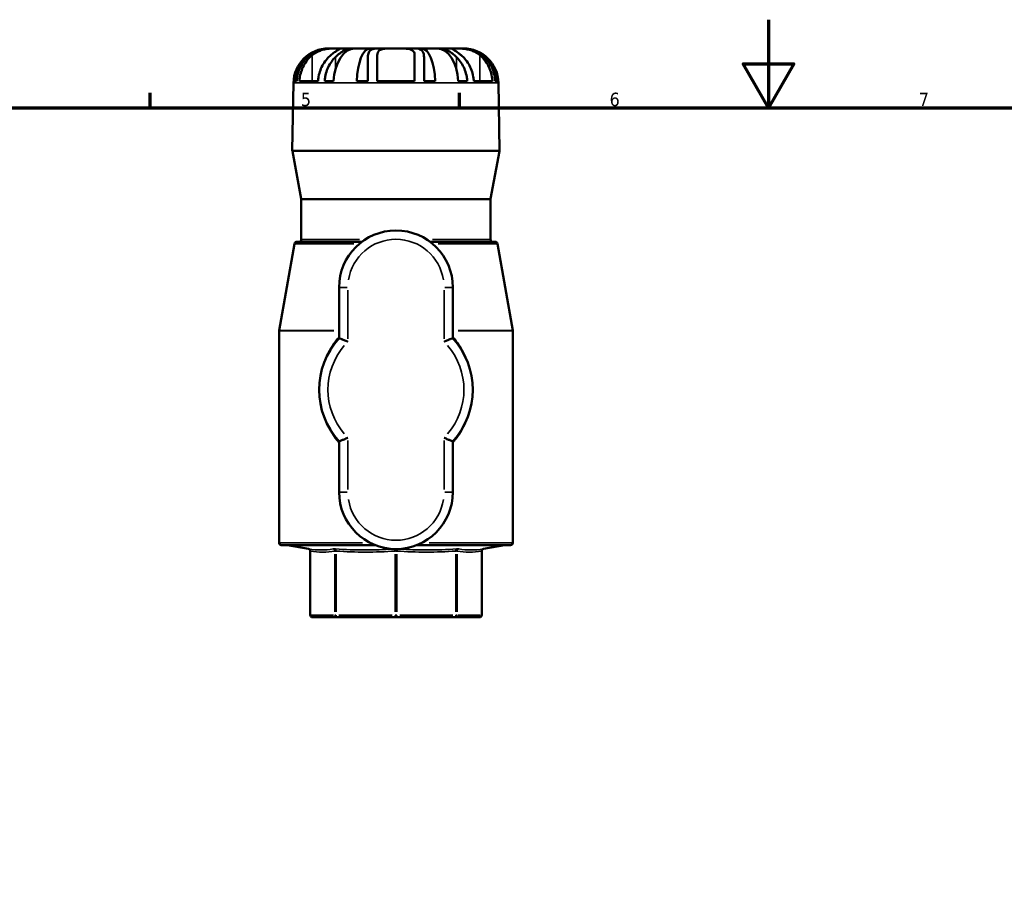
# Model space of a CAD drawing. Header units: millimetres. Extents: x 0 to 948, y -29 to 834.
# Tile 4 of 7: x 251 to 474, y 399 to 594. Entities that reach past the tile are written whole.
import ezdxf

# ---------------------------------------------------------------- set-up
doc = ezdxf.new("R2010")
doc.units = ezdxf.units.MM
for name, color, linetype, lineweight in [('Border (ANSI)', 7, 'Continuous', 70), ('Visible (ANSI)', 7, 'Continuous', 50), ('Visible Narrow (ANSI)', 7, 'Continuous', 35)]:
    doc.layers.add(name, color=color, linetype=linetype, lineweight=lineweight)
doc.styles.add('Note Text (ANSI)', font='tahoma.ttf')

# ---------------------------------------------------------------- blocks, each defined once
blk = doc.blocks.new('Borders Default Border')
at = {"layer": 'Border (ANSI)'}
for p, q in [((280.33, 574), (280.33, 577.45)), ((350.42, 574), (350.42, 577.45))]:
    blk.add_line(p, q, dxfattribs=at)
at = {"layer": 'Border (ANSI)', "flags": 128}
for points in [[(420.5, 594), (420.5, 574), (414.73, 584), (426.27, 584), (420.5, 574)], [(20, 20), (20, 574), (821, 574), (821, 20), (20, 20)]]:
    blk.add_lwpolyline(points, dxfattribs=at)
at = {"layer": 'Border (ANSI)', "char_height": 3.05, "attachment_point": 7, "style": 'Note Text (ANSI)'}
for s, insert in [('5', (314.48, 574.34)), ('6', (384.49, 574.34)), ('7', (454.6, 574.4))]:
    blk.add_mtext(s, dxfattribs=dict(at, insert=insert))

msp = doc.modelspace()

# ---------------------------------------------------------------- linework, layer by layer
at = {"layer": 'Visible (ANSI)'}
for p, q in [((320.749, 587.483), (320.88, 587.483)), ((320.88, 587.483), (320.88, 587.477)), ((320.88, 587.483), (321.218, 587.483)), ((321.218, 587.483), (322.796, 587.483)), ((322.796, 587.483), (325.372, 587.483)), ((325.372, 587.483), (325.372, 587.164)), ((325.372, 587.483), (326.728, 587.483)), ((326.728, 587.483), (330.183, 587.483)), ((330.183, 587.483), (330.183, 587.004)), ((330.183, 587.483), (331.877, 587.483)), ((331.877, 587.483), (336.031, 587.483)), ((336.031, 587.483), (340.186, 587.483)), ((340.186, 587.483), (341.879, 587.483)), ((341.879, 587.483), (345.334, 587.483)), ((341.879, 587.483), (341.879, 587.004)), ((345.334, 587.483), (346.69, 587.483)), ((346.69, 587.483), (346.69, 587.164)), ((346.69, 587.483), (349.266, 587.483)), ((349.266, 587.483), (350.845, 587.483)), ((350.845, 587.483), (351.183, 587.483)), ((351.183, 587.483), (351.183, 587.477)), ((351.183, 587.483), (351.313, 587.483)), ((329.671, 585.503), (329.671, 580.063)), ((331.791, 580.063), (331.791, 585.948)), ((340.271, 585.948), (340.271, 580.063)), ((342.391, 580.063), (342.391, 585.503)), ((312.8, 579.671), (312.532, 564.313)), ((313.015, 580.063), (313.516, 580.063)), ((314.145, 580.063), (318.385, 580.063)), ((319.876, 580.063), (321.899, 580.063)), ((327.147, 580.063), (329.671, 580.063)), ((331.791, 580.063), (340.271, 580.063)), ((342.391, 580.063), (344.915, 580.063)), ((350.163, 580.063), (352.186, 580.063)), ((353.677, 580.063), (357.917, 580.063)), ((358.546, 580.063), (359.047, 580.063)), ((359.262, 579.671), (359.53, 564.313)), ((314.558, 553.343), (312.54, 564.213)), ((357.505, 553.343), (359.522, 564.213)), ((314.566, 544.123), (314.566, 553.252)), ((357.496, 544.123), (357.496, 553.252)), ((313.008, 543.209), (309.539, 523.533)), ((313.501, 543.623), (328.291, 543.623)), ((343.771, 543.623), (358.562, 543.623)), ((359.054, 543.209), (362.524, 523.533)), ((323.131, 533.303), (323.131, 521.782)), ((348.931, 521.782), (348.931, 533.303)), ((309.531, 475.354), (309.531, 523.446)), ((362.531, 475.354), (362.531, 523.446)), ((323.131, 498.383), (323.131, 486.863)), ((348.931, 486.863), (348.931, 498.383)), ((331.318, 474.854), (310.031, 474.854)), ((316.176, 474.01), (311.429, 474.847)), ((316.589, 458.983), (316.589, 473.517)), ((362.031, 474.854), (340.744, 474.854)), ((355.473, 458.983), (355.473, 473.517)), ((355.886, 474.01), (360.633, 474.847)), ((317.089, 458.483), (322.637, 458.483)), ((322.637, 458.483), (336.031, 458.483)), ((336.031, 458.483), (349.425, 458.483)), ((349.425, 458.483), (354.973, 458.483))]:
    msp.add_line(p, q, dxfattribs=at)
for centre, radius, start, end in [((320.749, 579.533), 7.95, 90, 179), ((351.313, 579.533), 7.95, 1, 90), ((313.032, 564.304), 0.5, 179, 190.51393), ((359.03, 564.304), 0.5, 349.48607, 1), ((314.066, 553.252), 0.5, 0, 10.51393), ((357.996, 553.252), 0.5, 169.48607, 180), ((336.031, 533.303), 12.9, 0, 180), ((313.501, 543.123), 0.5, 90, 170), ((314.066, 544.123), 0.5, 270, 0), ((357.996, 544.123), 0.5, 180, 270), ((358.562, 543.123), 0.5, 10, 90), ((310.031, 523.446), 0.5, 170, 180), ((362.031, 523.446), 0.5, 0, 10), ((336.031, 510.083), 17.415, 137.79455, 222.20545), ((336.031, 510.083), 17.415, 317.79455, 42.20545), ((336.031, 486.863), 12.9, 180, 0), ((310.031, 475.354), 0.5, 180, 270), ((311.342, 474.354), 0.5, 80, 90), ((316.089, 473.517), 0.5, 0, 80), ((355.973, 473.517), 0.5, 100, 180), ((360.72, 474.354), 0.5, 90, 100), ((362.031, 475.354), 0.5, 270, 0), ((317.089, 458.983), 0.5, 180, 270), ((354.973, 458.983), 0.5, 270, 0)]:
    msp.add_arc(centre, radius, start, end, dxfattribs=at)
for centre, ratio, start_param, end_param in [((320.88, 579.533), 0.9914449, 0, 1.5040802), ((326.728, 579.533), 0.6087614, 0, 1.5040802), ((330.183, 579.533), 0.3826834, 0, 1.5040802), ((341.879, 579.533), 0.3826834, 4.7791051, 6.2831853), ((345.334, 579.533), 0.6087614, 4.7791051, 6.2831853), ((351.183, 579.533), 0.9914449, 4.7791051, 6.2831853)]:
    msp.add_ellipse(centre, major_axis=(0, 7.95), ratio=ratio, start_param=start_param, end_param=end_param, dxfattribs=at)
for points, knots in [([(321.218, 587.483), (320.803, 587.483), (320.376, 587.457), (319.605, 587.348), (319.27, 587.279), (318.703, 587.122), (318.47, 587.046), (318, 586.864), (317.765, 586.759), (317.153, 586.443), (316.796, 586.214), (316.283, 585.813), (316.109, 585.661), (315.944, 585.503)], [-0.81383188, -0.81383188, -0.81383188, -0.81383188, -0.68085914, -0.68085914, -0.577897, -0.577897, -0.50396521, -0.50396521, -0.42521449, -0.42521449, -0.29190606, -0.29190606, -0.21740339, -0.21740339, -0.21740339, -0.21740339]), ([(317.004, 585.948), (317.114, 586.039), (317.228, 586.125), (317.657, 586.429), (317.998, 586.624), (318.664, 586.924), (318.976, 587.037), (319.674, 587.239), (320.054, 587.316), (320.929, 587.44), (321.4, 587.465), (322.207, 587.485), (322.541, 587.483), (322.796, 587.483)], [-2.19619713, -2.19619713, -2.19619713, -2.19619713, -2.14822606, -2.14822606, -2.0199286, -2.0199286, -1.91539496, -1.91539496, -1.79131218, -1.79131218, -1.6234577, -1.6234577, -1.46265178, -1.46265178, -1.46265178, -1.46265178]), ([(322.796, 587.483), (322.821, 587.483), (322.844, 587.483), (323.104, 587.483), (323.26, 587.484), (323.399, 587.459), (323.367, 587.429), (323.145, 587.291), (323.007, 587.21), (322.675, 587.002), (322.493, 586.884), (322.034, 586.565), (321.748, 586.354), (321.383, 586.061), (321.314, 586.005), (321.244, 585.948)], [-1.46265178, -1.46265178, -1.46265178, -1.46265178, -1.44738015, -1.44738015, -1.28885115, -1.28885115, -1.11882256, -1.11882256, -0.99911031, -0.99911031, -0.89433468, -0.89433468, -0.75989386, -0.75989386, -0.72935107, -0.72935107, -0.72935107, -0.72935107]), ([(322.304, 585.503), (322.368, 585.564), (322.431, 585.624), (322.851, 586.013), (323.208, 586.307), (323.723, 586.685), (323.892, 586.801), (324.194, 586.994), (324.327, 587.073), (324.613, 587.23), (324.759, 587.3), (325.109, 587.445), (325.273, 587.483), (325.372, 587.483)], [-0.62436701, -0.62436701, -0.62436701, -0.62436701, -0.59584571, -0.59584571, -0.43554868, -0.43554868, -0.35307826, -0.35307826, -0.28127328, -0.28127328, -0.18924949, -0.18924949, -0.02908516, -0.02908516, -0.02908516, -0.02908516]), ([(331.877, 587.483), (331.597, 587.483), (331.341, 587.465), (330.875, 587.38), (330.67, 587.314), (330.358, 587.15), (330.241, 587.064), (330.026, 586.848), (329.935, 586.714), (329.727, 586.268), (329.671, 585.91), (329.671, 585.503)], [-0.59591389, -0.59591389, -0.59591389, -0.59591389, -0.48505118, -0.48505118, -0.3734883, -0.3734883, -0.288129, -0.288129, -0.19075527, -0.19075527, 0, 0, 0, 0]), ([(331.791, 585.948), (331.791, 586.167), (331.824, 586.368), (331.955, 586.678), (332.033, 586.797), (332.247, 587.013), (332.385, 587.106), (332.801, 587.295), (333.107, 587.366), (333.879, 587.462), (334.352, 587.475), (335.239, 587.483), (335.634, 587.483), (336.031, 587.483)], [-1.76546926, -1.76546926, -1.76546926, -1.76546926, -1.6727574, -1.6727574, -1.60330302, -1.60330302, -1.52926143, -1.52926143, -1.41831688, -1.41831688, -1.28895574, -1.28895574, -1.1909618, -1.1909618, -1.1909618, -1.1909618]), ([(336.031, 587.483), (336.189, 587.483), (336.346, 587.483), (336.988, 587.482), (337.458, 587.482), (338.281, 587.448), (338.634, 587.418), (339.227, 587.299), (339.467, 587.217), (339.803, 587.021), (339.918, 586.923), (340.104, 586.688), (340.171, 586.552), (340.253, 586.26), (340.271, 586.109), (340.271, 585.948)], [-1.1909618, -1.1909618, -1.1909618, -1.1909618, -1.15208085, -1.15208085, -1.03233176, -1.03233176, -0.92635898, -0.92635898, -0.82935673, -0.82935673, -0.7592054, -0.7592054, -0.68516054, -0.68516054, -0.61694288, -0.61694288, -0.61694288, -0.61694288]), ([(342.391, 585.503), (342.391, 585.84), (342.353, 586.144), (342.222, 586.518), (342.173, 586.623), (342.072, 586.786), (342.026, 586.849), (341.92, 586.968), (341.862, 587.023), (341.7, 587.15), (341.59, 587.216), (341.126, 587.422), (340.697, 587.483), (340.186, 587.483)], [-0.5957307, -0.5957307, -0.5957307, -0.5957307, -0.43807071, -0.43807071, -0.37063689, -0.37063689, -0.32351196, -0.32351196, -0.27526808, -0.27526808, -0.20239036, -0.20239036, 0, 0, 0, 0]), ([(346.69, 587.483), (346.701, 587.483), (346.713, 587.482), (346.837, 587.473), (347.01, 587.426), (347.369, 587.269), (347.516, 587.196), (347.824, 587.022), (347.98, 586.926), (348.367, 586.668), (348.604, 586.496), (349.147, 586.064), (349.454, 585.796), (349.758, 585.503)], [-0.74205347, -0.74205347, -0.74205347, -0.74205347, -0.72470319, -0.72470319, -0.5672788, -0.5672788, -0.47655004, -0.47655004, -0.39450998, -0.39450998, -0.28280887, -0.28280887, -0.14479069, -0.14479069, -0.14479069, -0.14479069]), ([(350.818, 585.948), (350.636, 586.098), (350.461, 586.237), (350.045, 586.553), (349.81, 586.719), (349.414, 586.986), (349.25, 587.089), (348.941, 587.279), (348.818, 587.349), (348.669, 587.454), (348.681, 587.471), (348.883, 587.484), (349.044, 587.483), (349.266, 587.483)], [-2.24227687, -2.24227687, -2.24227687, -2.24227687, -2.16259604, -2.16259604, -2.04378032, -2.04378032, -1.93934492, -1.93934492, -1.80631446, -1.80631446, -1.6373378, -1.6373378, -1.49427313, -1.49427313, -1.49427313, -1.49427313]), ([(349.266, 587.483), (349.324, 587.483), (349.386, 587.483), (349.736, 587.482), (350.087, 587.483), (350.929, 587.45), (351.418, 587.412), (352.282, 587.261), (352.635, 587.176), (353.297, 586.962), (353.601, 586.841), (354.274, 586.51), (354.625, 586.289), (354.981, 586.011), (355.02, 585.98), (355.058, 585.948)], [-1.49427313, -1.49427313, -1.49427313, -1.49427313, -1.45688821, -1.45688821, -1.2977846, -1.2977846, -1.12563241, -1.12563241, -1.00805286, -1.00805286, -0.9024229, -0.9024229, -0.76257964, -0.76257964, -0.74535267, -0.74535267, -0.74535267, -0.74535267]), ([(356.118, 585.503), (355.782, 585.827), (355.407, 586.12), (354.747, 586.529), (354.489, 586.667), (354.018, 586.882), (353.811, 586.965), (353.363, 587.121), (353.123, 587.192), (352.472, 587.349), (352.061, 587.414), (351.377, 587.472), (351.108, 587.483), (350.845, 587.483)], [-0.71639359, -0.71639359, -0.71639359, -0.71639359, -0.56483521, -0.56483521, -0.47474384, -0.47474384, -0.40713988, -0.40713988, -0.33216062, -0.33216062, -0.20659364, -0.20659364, -0.12252485, -0.12252485, -0.12252485, -0.12252485]), ([(315.944, 585.503), (315.803, 585.366), (315.67, 585.227), (315.241, 584.743), (314.937, 584.333), (314.412, 583.448), (314.191, 582.973), (313.863, 582.075), (313.724, 581.572), (313.575, 580.725), (313.536, 580.389), (313.516, 580.063)], [4.4347921, 4.4347921, 4.4347921, 4.4347921, 4.49499404, 4.49499404, 4.64258193, 4.64258193, 4.79016983, 4.79016983, 4.93485033, 4.93485033, 5.02796871, 5.02796871, 5.02796871, 5.02796871]), ([(314.145, 580.063), (314.164, 580.394), (314.203, 580.735), (314.352, 581.592), (314.491, 582.102), (314.818, 583.004), (315.036, 583.48), (315.556, 584.368), (315.857, 584.78), (316.408, 585.41), (316.695, 585.692), (317.004, 585.948)], [0.05156904, 0.05156904, 0.05156904, 0.05156904, 0.14610146, 0.14610146, 0.29220292, 0.29220292, 0.43957399, 0.43957399, 0.58694505, 0.58694505, 0.70821998, 0.70821998, 0.70821998, 0.70821998]), ([(321.244, 585.948), (320.935, 585.692), (320.648, 585.41), (320.097, 584.78), (319.796, 584.368), (319.276, 583.48), (319.058, 583.004), (318.731, 582.102), (318.592, 581.592), (318.443, 580.735), (318.404, 580.394), (318.385, 580.063)], [4.13160254, 4.13160254, 4.13160254, 4.13160254, 4.25287747, 4.25287747, 4.40024854, 4.40024854, 4.5476196, 4.5476196, 4.69372106, 4.69372106, 4.78825348, 4.78825348, 4.78825348, 4.78825348]), ([(319.876, 580.063), (319.896, 580.389), (319.935, 580.725), (320.084, 581.572), (320.223, 582.075), (320.551, 582.973), (320.772, 583.448), (321.297, 584.333), (321.601, 584.743), (322.03, 585.227), (322.163, 585.366), (322.304, 585.503)], [0.05156212, 0.05156212, 0.05156212, 0.05156212, 0.1446805, 0.1446805, 0.289361, 0.289361, 0.4369489, 0.4369489, 0.58453679, 0.58453679, 0.64473873, 0.64473873, 0.64473873, 0.64473873]), ([(349.758, 585.503), (349.899, 585.366), (350.032, 585.227), (350.462, 584.743), (350.766, 584.333), (351.291, 583.448), (351.511, 582.973), (351.84, 582.075), (351.979, 581.572), (352.128, 580.725), (352.167, 580.389), (352.186, 580.063)], [4.4347921, 4.4347921, 4.4347921, 4.4347921, 4.49499404, 4.49499404, 4.64258193, 4.64258193, 4.79016983, 4.79016983, 4.93485033, 4.93485033, 5.02796871, 5.02796871, 5.02796871, 5.02796871]), ([(353.677, 580.063), (353.658, 580.394), (353.619, 580.735), (353.47, 581.592), (353.331, 582.102), (353.004, 583.004), (352.786, 583.48), (352.267, 584.368), (351.966, 584.78), (351.415, 585.41), (351.128, 585.692), (350.818, 585.948)], [0.05156904, 0.05156904, 0.05156904, 0.05156904, 0.14610146, 0.14610146, 0.29220292, 0.29220292, 0.43957399, 0.43957399, 0.58694505, 0.58694505, 0.70821998, 0.70821998, 0.70821998, 0.70821998]), ([(355.058, 585.948), (355.368, 585.692), (355.655, 585.41), (356.206, 584.78), (356.507, 584.368), (357.026, 583.48), (357.244, 583.004), (357.571, 582.102), (357.71, 581.592), (357.859, 580.735), (357.898, 580.394), (357.917, 580.063)], [4.13160254, 4.13160254, 4.13160254, 4.13160254, 4.25287747, 4.25287747, 4.40024854, 4.40024854, 4.5476196, 4.5476196, 4.69372106, 4.69372106, 4.78825348, 4.78825348, 4.78825348, 4.78825348]), ([(358.546, 580.063), (358.527, 580.389), (358.488, 580.725), (358.339, 581.572), (358.2, 582.075), (357.871, 582.973), (357.651, 583.448), (357.126, 584.333), (356.822, 584.743), (356.392, 585.227), (356.259, 585.366), (356.118, 585.503)], [0.05156212, 0.05156212, 0.05156212, 0.05156212, 0.1446805, 0.1446805, 0.289361, 0.289361, 0.4369489, 0.4369489, 0.58453679, 0.58453679, 0.64473873, 0.64473873, 0.64473873, 0.64473873]), ([(325.131, 520.983), (325.129, 520.984), (325.127, 520.984), (324.976, 521.047), (324.826, 521.108), (324.535, 521.227), (324.394, 521.284), (324.029, 521.43), (323.82, 521.513), (323.481, 521.646), (323.351, 521.697), (323.176, 521.765), (323.131, 521.782), (323.131, 521.782)], [-0.65474185, -0.65474185, -0.65474185, -0.65474185, -0.65405274, -0.65405274, -0.6056006, -0.6056006, -0.55756446, -0.55756446, -0.47626399, -0.47626399, -0.40040425, -0.40040425, -0.32702637, -0.32702637, -0.32702637, -0.32702637]), ([(346.931, 520.983), (346.933, 520.984), (346.935, 520.984), (347.087, 521.047), (347.236, 521.108), (347.527, 521.227), (347.669, 521.284), (348.034, 521.43), (348.243, 521.513), (348.581, 521.646), (348.712, 521.697), (348.887, 521.765), (348.931, 521.782), (348.931, 521.782)], [-0.00068911, -0.00068911, -0.00068911, -0.00068911, 0, 0, 0.04845213, 0.04845213, 0.09648828, 0.09648828, 0.17778875, 0.17778875, 0.25364848, 0.25364848, 0.32702637, 0.32702637, 0.32702637, 0.32702637]), ([(325.131, 499.182), (325.129, 499.182), (325.127, 499.181), (324.976, 499.118), (324.826, 499.057), (324.535, 498.938), (324.394, 498.881), (324.029, 498.735), (323.82, 498.652), (323.481, 498.519), (323.351, 498.468), (323.176, 498.4), (323.131, 498.383), (323.131, 498.383)], [-0.00068911, -0.00068911, -0.00068911, -0.00068911, 0, 0, 0.04845213, 0.04845213, 0.09648828, 0.09648828, 0.17778875, 0.17778875, 0.25364848, 0.25364848, 0.32702637, 0.32702637, 0.32702637, 0.32702637]), ([(346.931, 499.182), (346.933, 499.182), (346.935, 499.181), (347.087, 499.118), (347.236, 499.057), (347.527, 498.938), (347.669, 498.881), (348.034, 498.735), (348.243, 498.652), (348.581, 498.519), (348.712, 498.468), (348.887, 498.4), (348.931, 498.383), (348.931, 498.383)], [-0.65474185, -0.65474185, -0.65474185, -0.65474185, -0.65405274, -0.65405274, -0.6056006, -0.6056006, -0.55756446, -0.55756446, -0.47626399, -0.47626399, -0.40040425, -0.40040425, -0.32702637, -0.32702637, -0.32702637, -0.32702637])]:
    msp.add_open_spline(points, degree=3, knots=knots, dxfattribs=at)
at = {"layer": 'Visible Narrow (ANSI)'}
for p, q in [((317.004, 585.654), (317.004, 580.357)), ((322.304, 585.365), (322.304, 582.895)), ((349.758, 585.365), (349.758, 582.895)), ((355.058, 585.654), (355.058, 580.357)), ((358.976, 579.671), (313.086, 579.671)), ((312.821, 564.313), (359.241, 564.313)), ((359.233, 564.213), (312.83, 564.213)), ((314.822, 553.343), (357.24, 553.343)), ((357.232, 553.252), (314.83, 553.252)), ((326.491, 543.209), (313.05, 543.209)), ((314.607, 544.123), (327.766, 544.123)), ((344.296, 544.123), (357.455, 544.123)), ((359.012, 543.209), (345.571, 543.209)), ((324.974, 533.303), (323.137, 533.303)), ((325.131, 521.599), (325.131, 532.687)), ((346.931, 532.687), (346.931, 521.599)), ((347.088, 533.303), (348.925, 533.303)), ((321.92, 523.446), (309.569, 523.446)), ((309.576, 523.533), (321.921, 523.533)), ((350.141, 523.533), (362.486, 523.533)), ((362.494, 523.446), (350.142, 523.446)), ((325.131, 487.479), (325.131, 498.566)), ((346.931, 498.566), (346.931, 487.479)), ((324.974, 486.863), (323.137, 486.863)), ((347.088, 486.863), (348.925, 486.863)), ((309.591, 475.354), (328.474, 475.354)), ((329.685, 474.847), (311.488, 474.847)), ((360.575, 474.847), (342.377, 474.847)), ((343.589, 475.354), (362.471, 475.354)), ((316.627, 459.709), (316.627, 472.778)), ((322.175, 472.778), (322.175, 459.709)), ((322.446, 459.709), (322.446, 472.778)), ((335.84, 472.778), (335.84, 459.709)), ((336.223, 459.709), (336.223, 472.778)), ((349.616, 472.778), (349.616, 459.709)), ((349.887, 459.709), (349.887, 472.778)), ((355.435, 472.778), (355.435, 459.709)), ((316.589, 458.983), (316.624, 458.983)), ((321.898, 458.983), (316.905, 458.983)), ((322.183, 458.983), (322.428, 458.983)), ((335.17, 458.983), (323.116, 458.983)), ((335.858, 458.983), (336.204, 458.983)), ((348.947, 458.983), (336.892, 458.983)), ((349.634, 458.983), (349.879, 458.983)), ((355.158, 458.983), (350.164, 458.983)), ((355.439, 458.983), (355.473, 458.983))]:
    msp.add_line(p, q, dxfattribs=at)
for centre, radius, start, end in [((336.031, 533.303), 10.9, 9, 171), ((336.031, 510.083), 15.415, 139.49976, 220.50024), ((336.031, 510.083), 15.415, 319.49976, 40.50024), ((336.031, 486.863), 10.9, 189, 351)]:
    msp.add_arc(centre, radius, start, end, dxfattribs=at)
for centre, major_axis, ratio, start_param, end_param in [((316.165, 473.504), (0.083, 0.493), 0.9219739, 4.9365656, 6.2041287), ((321.713, 473.504), (-0.083, 0.493), 0.9219739, 4.6290527, 5.8966158), ((322.255, 473.504), (0.035, 0.499), 0.3818941, 4.8093932, 6.0769563), ((335.649, 473.504), (-0.035, 0.499), 0.3818941, 4.7451156, 5.8127077), ((336.414, 473.504), (-0.035, -0.499), 0.3818941, 3.6120703, 4.6796624), ((349.808, 473.504), (-0.035, 0.499), 0.3818941, 0.206229, 1.4737921), ((350.349, 473.504), (0.083, 0.493), 0.9219739, 0.3865695, 1.6541326), ((355.897, 473.504), (-0.083, 0.493), 0.9219739, 0.0790566, 1.3466197), ((317.089, 458.983), (0, -0.5), 0.9238795, 4.7909288, 6.2046455), ((322.637, 458.983), (0, -0.5), 0.9238795, 4.7909288, 6.2046455), ((322.637, 458.983), (0, -0.5), 0.3826834, 4.7909288, 6.2046455), ((336.031, 458.983), (0, -0.5), 0.3826834, 4.7909288, 6.2046455), ((336.031, 458.983), (0, -0.5), 0.3826834, 0.0785398, 1.4922565), ((349.425, 458.983), (0, -0.5), 0.3826834, 0.0785398, 1.4922565), ((349.425, 458.983), (0, -0.5), 0.9238795, 0.0785398, 1.4922565), ((354.973, 458.983), (0, -0.5), 0.9238795, 0.0785398, 1.4922565)]:
    msp.add_ellipse(centre, major_axis=major_axis, ratio=ratio, start_param=start_param, end_param=end_param, dxfattribs=at)
for points, knots in [([(323.131, 522.109), (322.938, 521.884), (322.75, 521.655), (321.614, 520.197), (320.806, 518.837), (320.008, 516.968), (319.854, 516.57), (319.714, 516.164)], [-8.91731316, -8.91731316, -8.91731316, -8.91731316, -8.8191568, -8.8191568, -8.30705171, -8.30705171, -8.17266751, -8.17266751, -8.17266751, -8.17266751]), ([(352.349, 516.165), (351.777, 517.813), (350.989, 519.331), (349.687, 521.186), (349.32, 521.658), (348.931, 522.109)], [-0.94949477, -0.94949477, -0.94949477, -0.94949477, -0.40215088, -0.40215088, -0.20484431, -0.20484431, -0.20484431, -0.20484431]), ([(319.713, 504), (319.856, 503.588), (320.013, 503.184), (320.934, 501.032), (321.931, 499.445), (323.13, 498.056)], [-6.91246655, -6.91246655, -6.91246655, -6.91246655, -6.77583029, -6.77583029, -6.16778617, -6.16778617, -6.16778617, -6.16778617]), ([(348.931, 498.056), (349.152, 498.312), (349.365, 498.574), (350.74, 500.364), (351.687, 502.094), (352.349, 503.999)], [-2.95435016, -2.95435016, -2.95435016, -2.95435016, -2.84246786, -2.84246786, -2.20969585, -2.20969585, -2.20969585, -2.20969585]), ([(316.252, 473.997), (316.216, 474.003), (316.193, 474.007), (316.178, 474.009), (316.176, 474.01), (316.176, 474.01)], [-0.078592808, -0.078592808, -0.078592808, -0.078592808, -0.050293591, -0.050293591, -0.03929549, -0.03929549, -0.03929549, -0.03929549]), ([(321.776, 473.997), (320.859, 473.842), (319.941, 473.755), (319.02, 473.755), (318.099, 473.755), (317.176, 473.842), (316.252, 473.997)], [-3.1382051, -3.1382051, -3.1382051, -3.1382051, -2.4128029, -2.4128029, -2.4128029, -1.6874007, -1.6874007, -1.6874007, -1.6874007]), ([(316.589, 473.517), (316.589, 473.517), (316.59, 473.517), (316.598, 473.514), (316.609, 473.511), (316.627, 473.504)], [0.03929549, 0.03929549, 0.03929549, 0.03929549, 0.050293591, 0.050293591, 0.078592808, 0.078592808, 0.078592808, 0.078592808]), ([(316.627, 473.504), (317.551, 473.349), (318.476, 473.263), (319.401, 473.263), (320.327, 473.263), (321.252, 473.349), (322.175, 473.504)], [1.6874007, 1.6874007, 1.6874007, 1.6874007, 2.4128029, 2.4128029, 2.4128029, 3.1382051, 3.1382051, 3.1382051, 3.1382051]), ([(322.315, 473.997), (322.228, 474.003), (322.146, 474.007), (321.993, 474.011), (321.923, 474.01), (321.831, 474.004), (321.8, 474.001), (321.776, 473.997)], [-0.078592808, -0.078592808, -0.078592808, -0.078592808, -0.050293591, -0.050293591, -0.019343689, -0.019343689, 0, 0, 0, 0]), ([(322.175, 473.504), (322.188, 473.509), (322.203, 473.512), (322.249, 473.517), (322.284, 473.518), (322.361, 473.514), (322.402, 473.511), (322.446, 473.504)], [0, 0, 0, 0, 0.019343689, 0.019343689, 0.050293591, 0.050293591, 0.078592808, 0.078592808, 0.078592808, 0.078592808]), ([(335.386, 473.979), (333.254, 473.835), (331.12, 473.755), (328.985, 473.755), (326.761, 473.755), (324.537, 473.842), (322.315, 473.997)], [-3.1094083, -3.1094083, -3.1094083, -3.1094083, -2.4128029, -2.4128029, -2.4128029, -1.6874007, -1.6874007, -1.6874007, -1.6874007]), ([(322.446, 473.504), (324.675, 473.349), (326.909, 473.263), (329.143, 473.263), (331.377, 473.263), (333.61, 473.349), (335.84, 473.504)], [1.6874007, 1.6874007, 1.6874007, 1.6874007, 2.4128029, 2.4128029, 2.4128029, 3.1382051, 3.1382051, 3.1382051, 3.1382051]), ([(335.84, 473.504), (335.87, 473.509), (335.901, 473.512), (335.983, 473.517), (336.035, 473.518), (336.133, 473.514), (336.179, 473.511), (336.223, 473.504)], [0, 0, 0, 0, 0.019343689, 0.019343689, 0.050293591, 0.050293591, 0.078592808, 0.078592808, 0.078592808, 0.078592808]), ([(336.223, 473.504), (338.452, 473.349), (340.686, 473.263), (342.92, 473.263), (345.153, 473.263), (347.387, 473.349), (349.616, 473.504)], [1.6874007, 1.6874007, 1.6874007, 1.6874007, 2.4128029, 2.4128029, 2.4128029, 3.1382051, 3.1382051, 3.1382051, 3.1382051]), ([(349.748, 473.997), (347.525, 473.842), (345.301, 473.755), (343.078, 473.755), (340.942, 473.755), (338.808, 473.835), (336.677, 473.979)], [-3.1382051, -3.1382051, -3.1382051, -3.1382051, -2.4128029, -2.4128029, -2.4128029, -1.7161975, -1.7161975, -1.7161975, -1.7161975]), ([(349.616, 473.504), (349.646, 473.509), (349.675, 473.512), (349.745, 473.517), (349.783, 473.518), (349.845, 473.514), (349.869, 473.511), (349.887, 473.504)], [0, 0, 0, 0, 0.019343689, 0.019343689, 0.050293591, 0.050293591, 0.078592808, 0.078592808, 0.078592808, 0.078592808]), ([(350.286, 473.997), (350.251, 474.003), (350.203, 474.007), (350.08, 474.011), (350.003, 474.01), (349.864, 474.004), (349.807, 474.001), (349.748, 473.997)], [-0.078592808, -0.078592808, -0.078592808, -0.078592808, -0.050293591, -0.050293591, -0.019343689, -0.019343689, 0, 0, 0, 0]), ([(349.887, 473.504), (350.811, 473.349), (351.736, 473.263), (352.661, 473.263), (353.586, 473.263), (354.512, 473.349), (355.435, 473.504)], [1.6874007, 1.6874007, 1.6874007, 1.6874007, 2.4128029, 2.4128029, 2.4128029, 3.1382051, 3.1382051, 3.1382051, 3.1382051]), ([(355.81, 473.997), (354.887, 473.842), (353.964, 473.755), (353.043, 473.755), (352.122, 473.755), (351.203, 473.842), (350.286, 473.997)], [-3.1382051, -3.1382051, -3.1382051, -3.1382051, -2.4128029, -2.4128029, -2.4128029, -1.6874007, -1.6874007, -1.6874007, -1.6874007]), ([(355.435, 473.504), (355.447, 473.509), (355.457, 473.512), (355.47, 473.516), (355.473, 473.517), (355.473, 473.517)], [0, 0, 0, 0, 0.019343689, 0.019343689, 0.03929549, 0.03929549, 0.03929549, 0.03929549]), ([(355.886, 474.01), (355.886, 474.01), (355.88, 474.009), (355.854, 474.004), (355.835, 474.001), (355.81, 473.997)], [-0.03929549, -0.03929549, -0.03929549, -0.03929549, -0.019343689, -0.019343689, 0, 0, 0, 0])]:
    msp.add_open_spline(points, degree=3, knots=knots, dxfattribs=at)

# ---------------------------------------------------------------- block references
msp.add_blockref('Borders Default Border', (0, 0))

doc.saveas('drawing.dxf')
